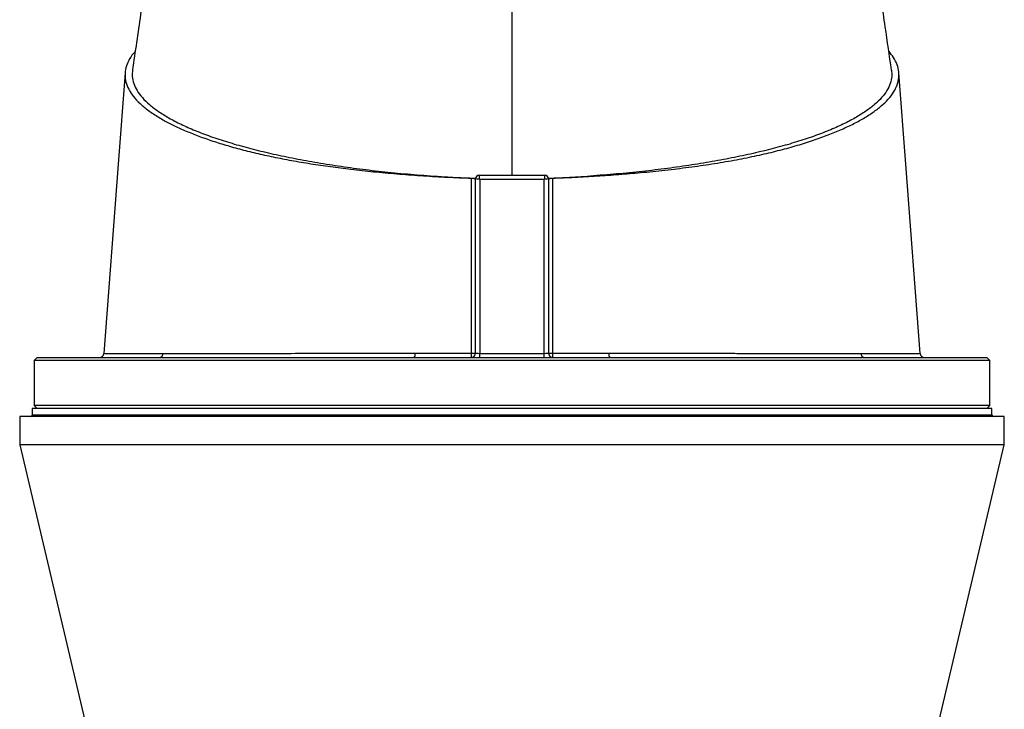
# Model space of a CAD drawing. Header units: millimetres. Extents: x 1979 to 3209, y 561 to 4041.
# Tile 7 of 9: x 2256 to 2931, y 3094 to 3568. Entities that reach past the tile are written whole.
import ezdxf

# ---------------------------------------------------------------- set-up
doc = ezdxf.new("R2010")
doc.units = ezdxf.units.MM

msp = doc.modelspace()

# ---------------------------------------------------------------- linework, layer by layer
at = {"color": 7, "linetype": 'Continuous', "lineweight": 25}
for p, q in [((2593.53, 3460.78), (2593.53, 3598.69)), ((2568.53, 3458.8), (2568.58, 3458.8)), ((2568.53, 3338.78), (2568.53, 3458.28)), ((2571.03, 3460.78), (2616.03, 3460.78)), ((2571.03, 3460.78), (2571.03, 3460.78)), ((2571.53, 3457.94), (2571.53, 3338.62)), ((2615.53, 3457.94), (2571.53, 3457.94)), ((2615.53, 3338.62), (2615.53, 3457.94)), ((2616.03, 3460.78), (2616.03, 3460.78)), ((2618.53, 3458.8), (2618.47, 3458.8)), ((2618.53, 3458.28), (2618.53, 3338.78)), ((2268.03, 3335.78), (2266.03, 3333.78)), ((2268.03, 3335.78), (2919.03, 3335.78)), ((2571.53, 3335.78), (2571.53, 3338.62)), ((2571.53, 3338.62), (2615.53, 3338.62)), ((2615.53, 3335.78), (2615.53, 3338.62)), ((2873.22, 3338.56), (2873.22, 3338.56)), ((2921.03, 3333.78), (2919.03, 3335.78)), ((2266.03, 3333.78), (2266.03, 3302.78)), ((2921.03, 3333.78), (2266.03, 3333.78)), ((2921.03, 3302.78), (2921.03, 3333.78)), ((2264.53, 3300.78), (2264.53, 3296.28)), ((2922.53, 3300.78), (2264.53, 3300.78)), ((2266.03, 3302.78), (2268.03, 3300.78)), ((2921.03, 3302.78), (2266.03, 3302.78)), ((2919.03, 3300.78), (2921.03, 3302.78)), ((2922.53, 3296.28), (2922.53, 3300.78)), ((2256.03, 3295.28), (2256.03, 3275.78)), ((2931.03, 3295.28), (2256.03, 3295.28)), ((2931.03, 3275.78), (2931.03, 3295.28)), ((2256.03, 3275.78), (2311.53, 3040.32)), ((2931.03, 3275.78), (2256.03, 3275.78)), ((2875.53, 3040.32), (2931.03, 3275.78))]:
    msp.add_line(p, q, dxfattribs=at)
at = {"color": 1, "linetype": 'Continuous', "lineweight": 25}
msp.add_line((2922.53, 3296.28), (2264.53, 3296.28), dxfattribs=at)
at = {"color": 7, "linetype": 'Continuous', "lineweight": 25, "flags": 128}
for points in [[(2328.27, 3531.15), (2323.54, 3468.42), (2313.74, 3338.56)], [(2873.32, 3338.56), (2863.52, 3468.42), (2858.78, 3531.14)]]:
    msp.add_lwpolyline(points, dxfattribs=at)
at = {"color": 7, "linetype": 'Continuous', "lineweight": 25}
for centre, radius, start, end in [((2571.03, 3458.28), 2.5, 90.03906, 179.88236), ((2571.03, 3458.28), 2.5, 90, 180), ((2616.02, 3458.28), 2.5, 0.11764, 89.96094), ((2616.03, 3458.28), 2.5, 0, 90), ((2310.74, 3338.78), 3, 270.09908, 356.0729), ((2351.64, 3338.54), 2.77, 274.41575, 0.37399), ((2522.89, 3338), 4.24, 328.39531, 9.22704), ((2565.53, 3338.78), 3, 270, 0), ((2556.44, 3338.02), 9.36, 346.14784, 4.50399), ((2566.42, 3421.46), 82.7, 269.54772, 271.45774), ((2621.53, 3338.78), 3, 180, 270), ((2620.63, 3421.46), 82.7, 268.54226, 270.45228), ((2630.61, 3338.02), 9.36, 175.49601, 193.85216), ((2664.16, 3338), 4.24, 170.77296, 211.60469), ((2835.41, 3338.54), 2.77, 179.62601, 265.58425), ((2876.31, 3338.78), 3, 183.87817, 269.98187), ((2263.53, 3296.28), 1, 270, 0), ((2923.53, 3296.28), 1, 180, 270)]:
    msp.add_arc(centre, radius, start, end, dxfattribs=at)
for centre, major_axis, ratio, start_param, end_param in [((2571.53, 3457.78), (3, -0.5), 0.050922, 1.579294, 3.097731), ((2571.53, 3458.28), (3, 0), 0.043613, 3.089233, 3.141593), ((2571.53, 3457.78), (-0.5, 3), 0.008488, 4.763336, 6.281773), ((2615.53, 3457.78), (0.5, 3), 0.008488, 0.001413, 1.519849), ((2615.53, 3457.78), (3, 0.5), 0.050922, 0.043862, 1.562299), ((2615.53, 3458.28), (3, 0), 0.043613, 0, 0.05236), ((2571.53, 3338.78), (3, 0), 0.052336, 3.141593, 4.712389), ((2615.53, 3338.78), (3, 0), 0.052336, 4.712389, 6.283185)]:
    msp.add_ellipse(centre, major_axis=major_axis, ratio=ratio, start_param=start_param, end_param=end_param, dxfattribs=at)
for points, knots in [([(2342.77, 3598.46), (2341.47, 3589.33), (2338.35, 3567.48), (2335.19, 3545.64), (2333.34, 3532.93)], [0, 0, 0, 0, 0.418192, 1, 1, 1, 1]), ([(2853.71, 3532.93), (2852.27, 3542.84), (2849.1, 3564.69), (2845.99, 3586.52), (2844.28, 3598.45)], [0, 0, 0, 0, 0.453567, 1, 1, 1, 1]), ([(2335.2, 3545.75), (2334.43, 3544.88), (2332.24, 3542.41), (2330, 3538.27), (2328.37, 3533.36), (2328.06, 3528.43), (2329, 3523.49), (2331.27, 3518.55), (2334.86, 3513.63), (2339.73, 3508.78), (2345.83, 3504.03), (2352.73, 3499.66), (2360.18, 3495.67), (2367.94, 3492.04), (2376.49, 3488.51), (2385.81, 3485.12), (2395.86, 3481.88), (2406.55, 3478.84), (2417.87, 3476.01), (2429.8, 3473.39), (2442.35, 3470.95), (2455.45, 3468.73), (2469.03, 3466.71), (2483.42, 3464.88), (2498.58, 3463.23), (2514.48, 3461.76), (2530.69, 3460.54), (2547.13, 3459.56), (2558.92, 3459.06), (2565.18, 3458.86), (2565.87, 3458.84)], [0, 0, 0, 0, 0.022453, 0.063879, 0.105349, 0.146772, 0.188058, 0.230013, 0.272112, 0.314263, 0.356366, 0.398324, 0.433144, 0.468086, 0.503079, 0.538059, 0.572969, 0.607768, 0.641691, 0.675742, 0.709863, 0.743988, 0.778047, 0.811974, 0.848609, 0.885343, 0.922098, 0.95881, 0.995427, 1, 1, 1, 1]), ([(2621.18, 3458.84), (2626.32, 3459.03), (2636.62, 3459.4), (2651.86, 3460.29), (2666.9, 3461.37), (2682.48, 3462.68), (2698.52, 3464.29), (2714.81, 3466.28), (2730.57, 3468.55), (2745.64, 3471.09), (2759.75, 3473.88), (2772.85, 3476.88), (2784.97, 3480.07), (2796.26, 3483.47), (2806.68, 3487.04), (2816.25, 3490.8), (2824.97, 3494.72), (2832.81, 3498.81), (2839.7, 3503.02), (2845.58, 3507.32), (2850.58, 3511.85), (2854.54, 3516.62), (2857.32, 3521.61), (2858.78, 3526.64), (2858.95, 3531.68), (2857.75, 3536.68), (2855.47, 3541.41), (2852.99, 3544.44), (2851.84, 3545.85)], [0, 0, 0, 0, 0.033877, 0.06781, 0.101768, 0.135679, 0.174703, 0.213873, 0.253082, 0.292231, 0.331237, 0.368707, 0.406296, 0.44394, 0.481556, 0.519047, 0.557279, 0.595617, 0.63399, 0.672325, 0.710553, 0.752752, 0.795099, 0.837497, 0.879845, 0.922045, 0.963681, 1, 1, 1, 1]), ([(2333.42, 3532.93), (2333.27, 3531.51), (2332.96, 3528.46), (2334.06, 3523.77), (2336.34, 3518.9), (2339.94, 3514.09), (2344.76, 3509.35), (2350.83, 3504.7), (2358.08, 3500.17), (2366.51, 3495.78), (2376.06, 3491.54), (2386.7, 3487.48), (2398.37, 3483.62), (2411.02, 3479.97), (2424.6, 3476.55), (2439.04, 3473.38), (2454.28, 3470.46), (2470.24, 3467.82), (2486.85, 3465.46), (2504.05, 3463.4), (2521.73, 3461.63), (2533.85, 3460.71), (2539.91, 3460.26)], [0, 0, 0, 0, 0.043786, 0.094112, 0.14444, 0.194766, 0.245094, 0.295421, 0.345748, 0.396075, 0.446403, 0.496729, 0.547057, 0.597383, 0.647711, 0.698037, 0.748365, 0.798692, 0.849019, 0.899346, 0.949673, 1, 1, 1, 1]), ([(2853.64, 3532.93), (2853.78, 3531.51), (2854.09, 3528.46), (2853, 3523.77), (2850.71, 3518.9), (2847.12, 3514.09), (2842.29, 3509.35), (2836.23, 3504.7), (2828.97, 3500.17), (2820.54, 3495.78), (2810.99, 3491.54), (2800.35, 3487.48), (2788.68, 3483.62), (2776.03, 3479.97), (2762.45, 3476.55), (2748.01, 3473.38), (2732.78, 3470.46), (2716.81, 3467.82), (2700.2, 3465.46), (2683, 3463.4), (2665.33, 3461.63), (2653.21, 3460.71), (2647.15, 3460.26)], [0, 0, 0, 0, 0.043786, 0.094112, 0.14444, 0.194766, 0.245094, 0.295421, 0.345748, 0.396075, 0.446403, 0.496729, 0.547057, 0.597383, 0.647711, 0.698037, 0.748365, 0.798692, 0.849019, 0.899346, 0.949673, 1, 1, 1, 1]), ([(2539.91, 3460.26), (2541.47, 3460.15), (2544.85, 3459.92), (2550.93, 3459.56), (2558.28, 3459.18), (2564.53, 3458.94), (2567.94, 3458.82), (2568.53, 3458.8)], [0.01980077, 0.01980077, 0.01980077, 0.01980077, 0.02502604, 0.03025132, 0.03547659, 0.04070186, 0.04180218, 0.04180218, 0.04180218, 0.04180218]), ([(2565.77, 3338.76), (2565.79, 3348.76), (2565.8, 3358.77), (2565.82, 3373.78), (2565.83, 3378.79), (2565.84, 3388.79), (2565.84, 3393.8), (2565.86, 3418.81), (2565.87, 3438.83), (2565.87, 3458.84)], [0, 0, 0, 0, 0.25, 0.25, 0.375, 0.375, 0.5, 0.5, 1, 1, 1, 1]), ([(2565.87, 3458.84), (2566.06, 3458.83), (2566.24, 3458.82), (2566.59, 3458.79), (2566.77, 3458.77), (2567.09, 3458.72), (2567.25, 3458.7), (2567.53, 3458.64), (2567.67, 3458.6), (2567.9, 3458.53), (2568.01, 3458.49), (2568.19, 3458.41), (2568.27, 3458.36), (2568.4, 3458.27), (2568.45, 3458.23), (2568.51, 3458.13), (2568.53, 3458.08), (2568.53, 3458.03)], [0, 0, 0, 0, 0.125, 0.125, 0.25, 0.25, 0.375, 0.375, 0.5, 0.5, 0.625, 0.625, 0.75, 0.75, 0.875, 0.875, 1, 1, 1, 1]), ([(2618.53, 3458.8), (2618.87, 3458.82), (2619.55, 3458.84), (2621.13, 3458.89), (2623.26, 3458.97), (2625.94, 3459.07), (2628.62, 3459.19), (2631.29, 3459.31), (2633.95, 3459.45), (2636.6, 3459.59), (2639.25, 3459.74), (2641.89, 3459.9), (2644.52, 3460.07), (2646.27, 3460.2), (2647.15, 3460.26)], [0, 0, 0, 0, 0.035332, 0.070676, 0.163701, 0.256662, 0.349575, 0.442457, 0.535324, 0.628191, 0.721077, 0.813996, 0.906965, 1, 1, 1, 1]), ([(2618.53, 3458.03), (2618.53, 3458.13), (2618.59, 3458.22), (2618.84, 3458.41), (2619.03, 3458.49), (2619.39, 3458.6), (2619.52, 3458.64), (2619.81, 3458.7), (2619.96, 3458.72), (2620.29, 3458.77), (2620.46, 3458.79), (2620.81, 3458.82), (2620.99, 3458.83), (2621.18, 3458.84)], [0, 0, 0, 0, 0.25, 0.25, 0.5, 0.5, 0.625, 0.625, 0.75, 0.75, 0.875, 0.875, 1, 1, 1, 1]), ([(2621.18, 3458.84), (2621.19, 3438.83), (2621.19, 3418.81), (2621.21, 3393.8), (2621.22, 3388.79), (2621.23, 3378.79), (2621.23, 3373.78), (2621.25, 3358.77), (2621.27, 3348.76), (2621.28, 3338.76)], [0, 0, 0, 0, 0.5, 0.5, 0.625, 0.625, 0.75, 0.75, 1, 1, 1, 1]), ([(2354.41, 3338.56), (2359.13, 3338.56), (2364.22, 3338.57), (2375.09, 3338.58), (2380.88, 3338.58), (2393.16, 3338.59), (2399.65, 3338.6), (2408.22, 3338.6), (2409.96, 3338.61), (2413.47, 3338.61), (2415.25, 3338.61), (2420.61, 3338.61), (2424.24, 3338.62), (2435.32, 3338.62), (2442.94, 3338.63), (2458.64, 3338.63), (2466.72, 3338.64), (2479.19, 3338.65), (2483.41, 3338.65), (2491.96, 3338.65), (2496.27, 3338.66), (2504.97, 3338.66), (2509.34, 3338.66), (2515.96, 3338.67), (2518.18, 3338.67), (2522.62, 3338.68), (2524.84, 3338.68), (2527.08, 3338.68)], [0, 0, 0, 0, 0.125, 0.125, 0.25, 0.25, 0.375, 0.375, 0.40625, 0.40625, 0.4375, 0.4375, 0.5, 0.5, 0.625, 0.625, 0.75, 0.75, 0.8125, 0.8125, 0.875, 0.875, 0.9375, 0.9375, 0.96875, 0.96875, 1, 1, 1, 1]), ([(2527.08, 3338.68), (2533.47, 3338.69), (2539.89, 3338.7), (2552.8, 3338.73), (2559.28, 3338.75), (2565.77, 3338.76)], [0, 0, 0, 0, 0.5, 0.5, 1, 1, 1, 1]), ([(2621.28, 3338.76), (2627.78, 3338.75), (2634.25, 3338.73), (2647.16, 3338.7), (2653.58, 3338.69), (2659.98, 3338.68)], [0, 0, 0, 0, 0.5, 0.5, 1, 1, 1, 1]), ([(2659.98, 3338.68), (2662.21, 3338.68), (2664.43, 3338.68), (2668.85, 3338.67), (2671.06, 3338.67), (2677.63, 3338.66), (2681.97, 3338.66), (2694.86, 3338.65), (2703.29, 3338.65), (2719.83, 3338.64), (2727.94, 3338.64), (2737.86, 3338.63), (2739.83, 3338.63), (2743.76, 3338.63), (2745.7, 3338.63), (2751.47, 3338.62), (2755.24, 3338.62), (2766.33, 3338.61), (2773.42, 3338.61), (2787.01, 3338.6), (2793.5, 3338.59), (2802.79, 3338.59), (2805.8, 3338.58), (2811.69, 3338.58), (2814.54, 3338.58), (2820.04, 3338.57), (2822.7, 3338.57), (2827.82, 3338.57), (2830.28, 3338.56), (2832.64, 3338.56)], [0, 0, 0, 0, 0.03125, 0.03125, 0.0625, 0.0625, 0.125, 0.125, 0.25, 0.25, 0.375, 0.375, 0.40625, 0.40625, 0.4375, 0.4375, 0.5, 0.5, 0.625, 0.625, 0.75, 0.75, 0.8125, 0.8125, 0.875, 0.875, 0.9375, 0.9375, 1, 1, 1, 1])]:
    msp.add_open_spline(points, degree=3, knots=knots, dxfattribs=at)
at = {"color": 1, "linetype": 'Continuous', "lineweight": 25}
for points, knots in [([(2313.85, 3338.56), (2313.82, 3338.56), (2313.74, 3338.56), (2314.53, 3338.56), (2316.16, 3338.56), (2318.72, 3338.56), (2322.18, 3338.55), (2326.55, 3338.55), (2331.13, 3338.55), (2335.58, 3338.56), (2339.62, 3338.56), (2344, 3338.56), (2348.87, 3338.56), (2352.49, 3338.56), (2354.41, 3338.56)], [0, 0, 0, 0, 0.043735, 0.145513, 0.24737, 0.349148, 0.45389, 0.558717, 0.66346, 0.728912, 0.794365, 0.860153, 0.925941, 1, 1, 1, 1]), ([(2832.64, 3338.56), (2834.33, 3338.56), (2837.72, 3338.56), (2842.41, 3338.56), (2846.82, 3338.56), (2851.57, 3338.56), (2856.45, 3338.55), (2861.19, 3338.55), (2865.21, 3338.55), (2868.47, 3338.56), (2870.94, 3338.56), (2872.52, 3338.56), (2873.28, 3338.56), (2873.24, 3338.56), (2873.22, 3338.56)], [0, 0, 0, 0, 0.065205, 0.130411, 0.195948, 0.261484, 0.359171, 0.456927, 0.554614, 0.654909, 0.755279, 0.855574, 0.950672, 1, 1, 1, 1])]:
    msp.add_open_spline(points, degree=3, knots=knots, dxfattribs=at)

doc.saveas('drawing.dxf')
